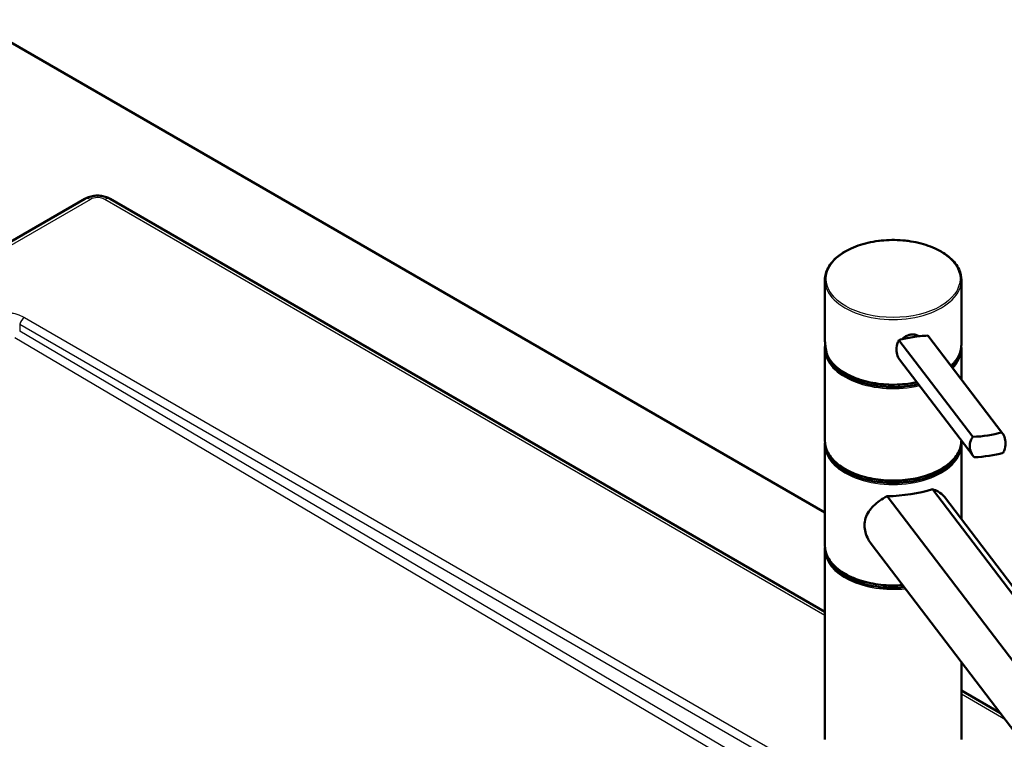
# Model space of a CAD drawing. Header units: millimetres. Extents: x 0 to 2100, y 0 to 2970.
# Tile 6 of 8: x 1019 to 1380, y 1825 to 2088. Entities that reach past the tile are written whole.
import ezdxf

# ---------------------------------------------------------------- set-up
doc = ezdxf.new("R2010")
doc.units = ezdxf.units.MM
doc.header["$LTSCALE"] = 10
doc.layers.add('Visible Edges(ISO)', color=7, linetype='Continuous', lineweight=50)
doc.layers.add('Visible Tangent Edges(ISO)', color=7, linetype='Continuous', lineweight=25)

msp = doc.modelspace()

# ---------------------------------------------------------------- linework, layer by layer
at = {"layer": 'Visible Edges(ISO)'}
for p, q in [((1001.52, 2088.25), (1314.05, 1907.81)), ((700.77, 1825.1), (1043.01, 2022.69)), ((1052.26, 2022.69), (1314.05, 1871.54)), ((1314.05, 1971.75), (1314.05, 1992.97)), ((1364.05, 1969.29), (1364.05, 1992.97)), ((1368.23, 1935.53), (1341.16, 1970.98)), ((1378.81, 1937.17), (1351.74, 1972.62)), ((1379.15, 1936.77), (1352.13, 1972.15)), ((1314.05, 1934.18), (1314.05, 1967.66)), ((1314.3, 1968.07), (1314.3, 1968.39)), ((1364.05, 1956.55), (1364.05, 1967.66)), ((1368.37, 1928.54), (1341.35, 1963.92)), ((1364.05, 1934.18), (1364.05, 1934.2)), ((1314.05, 1895.81), (1314.05, 1932.55)), ((1364.05, 1905.41), (1364.05, 1932.55)), ((1406.16, 1847.31), (1353.42, 1916.37)), ((1336.83, 1913.8), (1389.57, 1844.74)), ((1357.82, 1913.57), (1410.79, 1844.21)), ((1314.05, 1824.77), (1314.05, 1894.17)), ((1331.05, 1896.36), (1384.02, 1827)), ((1364.05, 1824.77), (1364.05, 1853.16)), ((1364.05, 1842.68), (1378.36, 1834.41))]:
    msp.add_line(p, q, dxfattribs=at)
for centre, major_axis, ratio, start_param, end_param in [((1350.73, 1966.19), (-17.95, -1.29), 0.353553, 4.940272, 5.249465), ((1350.73, 1966.19), (-17.95, -1.29), 0.353553, 4.631079, 4.940272), ((1339.05, 1968.07), (-24.75, 0), 0.57735, 0, 1.954155), ((1339.05, 1968.88), (-24.75, 0), 0.57735, 0.047656, 0.180369), ((1339.05, 1968.07), (24.75, 0), 0.57735, 5.770027, 6.201279), ((1339.05, 1968.88), (-24.75, 0), 0.57735, 0.554171, 1.93108), ((1369.23, 1941.97), (17.95, 1.29), 0.353553, 4.631079, 5.249465), ((1339.05, 1932.96), (24.75, 0), 0.57735, 3.223499, 6.201279), ((1369.77, 1934.5), (-17.95, -1.29), 0.353553, 1.489486, 2.107873), ((1339.05, 1933.77), (-24.75, 0), 0.57735, 0.554171, 2.587422), ((1339.05, 1923.04), (24.99, 1.63), 0.364676, 4.599709, 5.301016), ((1339.05, 1894.58), (-24.75, 0), 0.57735, 0.081906, 1.738156), ((1339.05, 1895.4), (-24.75, 0), 0.57735, 0.554171, 1.714302)]:
    msp.add_ellipse(centre, major_axis=major_axis, ratio=ratio, start_param=start_param, end_param=end_param, dxfattribs=at)
for points, knots in [([(1043.01, 2022.69), (1043.6, 2023.03), (1044.2, 2023.27), (1045.43, 2023.64), (1046.06, 2023.75), (1047.32, 2023.87), (1047.95, 2023.87), (1049.21, 2023.75), (1049.83, 2023.64), (1051.06, 2023.27), (1051.67, 2023.03), (1052.26, 2022.69)], [0, 0, 0, 0, 0.314159, 0.314159, 0.628319, 0.628319, 0.942478, 0.942478, 1.256637, 1.256637, 1.570796, 1.570796, 1.570796, 1.570796]), ([(1314.05, 1992.97), (1314.05, 1994.51), (1314.46, 1996.05), (1316.08, 1998.98), (1317.3, 2000.38), (1320.43, 2002.89), (1322.36, 2004), (1326.72, 2005.81), (1329.14, 2006.51), (1334.25, 2007.43), (1336.92, 2007.64), (1342.25, 2007.58), (1344.91, 2007.29), (1349.93, 2006.25), (1352.3, 2005.5), (1356.53, 2003.58), (1358.37, 2002.42), (1361.35, 1999.79), (1362.49, 1998.33), (1363.76, 1995.55), (1364.05, 1994.26), (1364.05, 1992.97)], [0.261799, 0.261799, 0.261799, 0.261799, 0.569615, 0.569615, 0.885573, 0.885573, 1.208338, 1.208338, 1.531628, 1.531628, 1.854346, 1.854346, 2.176846, 2.176846, 2.499629, 2.499629, 2.822979, 2.822979, 3.145337, 3.145337, 3.403392, 3.403392, 3.403392, 3.403392]), ([(1342.43, 1971.32), (1342.53, 1971.44), (1342.63, 1971.55), (1343.09, 1971.99), (1343.53, 1972.31), (1344.5, 1972.78), (1345.03, 1972.94), (1346.01, 1973.1), (1346.53, 1973.09), (1347.47, 1972.91), (1347.88, 1972.73), (1348.27, 1972.46), (1348.33, 1972.42), (1348.39, 1972.37)], [0.2648983, 0.2648983, 0.2648983, 0.2648983, 0.3137187, 0.3137187, 0.4669376, 0.4669376, 0.6201565, 0.6201565, 0.7733754, 0.7733754, 0.9265943, 0.9265943, 0.9558253, 0.9558253, 0.9558253, 0.9558253]), ([(1314.05, 1971.75), (1314.05, 1971.33), (1314.06, 1970.9), (1314.11, 1970.06), (1314.14, 1969.63), (1314.24, 1968.78), (1314.3, 1968.36), (1314.44, 1967.51), (1314.52, 1967.09), (1314.71, 1966.25), (1314.82, 1965.83), (1314.94, 1965.41)], [1.3089969, 1.3089969, 1.3089969, 1.3089969, 1.3624583, 1.3624583, 1.4159197, 1.4159197, 1.4693811, 1.4693811, 1.5228425, 1.5228425, 1.5763039, 1.5763039, 1.5763039, 1.5763039]), ([(1341.16, 1970.98), (1340.91, 1970.51), (1340.71, 1970), (1340.31, 1968.61), (1340.23, 1967.71), (1340.34, 1966.1), (1340.55, 1965.3), (1341.04, 1964.37), (1341.19, 1964.13), (1341.35, 1963.92)], [1.6537755, 1.6537755, 1.6537755, 1.6537755, 1.8077807, 1.8077807, 2.0661504, 2.0661504, 2.3245202, 2.3245202, 2.4180556, 2.4180556, 2.4180556, 2.4180556]), ([(1364.05, 1969.29), (1364.05, 1967.75), (1363.63, 1966.21), (1362.2, 1963.62), (1361.33, 1962.52), (1360.26, 1961.51)], [3.403392, 3.403392, 3.403392, 3.403392, 3.7112074, 3.7112074, 3.9549709, 3.9549709, 3.9549709, 3.9549709]), ([(1314.95, 1965.38), (1314.94, 1965.39), (1314.94, 1965.41), (1314.93, 1965.44), (1314.93, 1965.47), (1314.93, 1965.49), (1314.93, 1965.49), (1314.93, 1965.49)], [0.06154472, 0.06154472, 0.06154472, 0.06154472, 0.06880313, 0.06880313, 0.07935705, 0.07935705, 0.07968074, 0.07968074, 0.07968074, 0.07968074]), ([(1347.74, 1955.55), (1347.3, 1955.46), (1346.85, 1955.37), (1343.85, 1954.83), (1341.18, 1954.62), (1335.85, 1954.68), (1333.19, 1954.97), (1328.16, 1956.01), (1325.79, 1956.76), (1321.57, 1958.68), (1319.72, 1959.85), (1316.77, 1962.44), (1315.66, 1963.87), (1314.95, 1965.38)], [4.616117, 4.616117, 4.616117, 4.616117, 4.673221, 4.673221, 4.995939, 4.995939, 5.318439, 5.318439, 5.641222, 5.641222, 5.964572, 5.964572, 6.280203, 6.280203, 6.280203, 6.280203]), ([(1378.81, 1937.17), (1379.12, 1936.85), (1379.38, 1936.49), (1379.95, 1935.39), (1380.16, 1934.59), (1380.28, 1932.99), (1380.19, 1932.08), (1379.8, 1930.69), (1379.59, 1930.18), (1379.35, 1929.71)], [1.6537755, 1.6537755, 1.6537755, 1.6537755, 1.8077807, 1.8077807, 2.0661504, 2.0661504, 2.3245202, 2.3245202, 2.4785254, 2.4785254, 2.4785254, 2.4785254]), ([(1364.05, 1934.18), (1364.05, 1932.64), (1363.63, 1931.1), (1362.02, 1928.17), (1360.8, 1926.77), (1357.66, 1924.26), (1355.74, 1923.15), (1351.38, 1921.34), (1348.95, 1920.64), (1343.85, 1919.72), (1341.18, 1919.51), (1335.85, 1919.57), (1333.19, 1919.86), (1328.16, 1920.9), (1325.79, 1921.65), (1321.57, 1923.57), (1319.72, 1924.74), (1316.74, 1927.36), (1315.61, 1928.82), (1314.34, 1931.6), (1314.05, 1932.89), (1314.05, 1934.18)], [3.403392, 3.403392, 3.403392, 3.403392, 3.711207, 3.711207, 4.027166, 4.027166, 4.349931, 4.349931, 4.673221, 4.673221, 4.995939, 4.995939, 5.318439, 5.318439, 5.641222, 5.641222, 5.964572, 5.964572, 6.28693, 6.28693, 6.544985, 6.544985, 6.544985, 6.544985]), ([(1368.77, 1928.07), (1368.41, 1928.45), (1368.1, 1928.88), (1367.42, 1930.11), (1367.18, 1930.96), (1367.12, 1931.76), (1367.06, 1932.57), (1367.19, 1933.42), (1367.69, 1934.68), (1367.93, 1935.12), (1368.23, 1935.53)], [-0.412375, -0.412375, -0.412375, -0.412375, -0.2583698, -0.2583698, 0, 0, 0, 0.2583698, 0.2583698, 0.412375, 0.412375, 0.412375, 0.412375]), ([(1353.42, 1916.37), (1354.24, 1916.14), (1354.96, 1915.84), (1356.45, 1915), (1357.21, 1914.36), (1357.82, 1913.57)], [8.3175819, 8.3175819, 8.3175819, 8.3175819, 8.6641607, 8.6641607, 9.1524913, 9.1524913, 9.1524913, 9.1524913]), ([(1331.05, 1896.36), (1330.63, 1896.92), (1330.25, 1897.5), (1329.47, 1898.93), (1329.12, 1899.79), (1328.67, 1901.49), (1328.57, 1902.33), (1328.57, 1904.04), (1328.71, 1904.93), (1329.24, 1906.63), (1329.64, 1907.44), (1331.13, 1909.73), (1332.54, 1911.06), (1334.92, 1912.74), (1335.83, 1913.29), (1336.83, 1913.8)], [4.019438, 4.019438, 4.019438, 4.019438, 4.228165, 4.228165, 4.518978, 4.518978, 4.809791, 4.809791, 5.147672, 5.147672, 5.485552, 5.485552, 6.161313, 6.161313, 6.507892, 6.507892, 6.507892, 6.507892]), ([(1342.55, 1881.3), (1341.21, 1881.19), (1339.86, 1881.15), (1335.85, 1881.2), (1333.19, 1881.48), (1328.16, 1882.52), (1325.79, 1883.28), (1321.57, 1885.2), (1319.72, 1886.36), (1316.74, 1888.98), (1315.61, 1890.44), (1314.34, 1893.23), (1314.05, 1894.52), (1314.05, 1895.81)], [4.832452, 4.832452, 4.832452, 4.832452, 4.995939, 4.995939, 5.318439, 5.318439, 5.641222, 5.641222, 5.964572, 5.964572, 6.28693, 6.28693, 6.544985, 6.544985, 6.544985, 6.544985])]:
    msp.add_open_spline(points, degree=3, knots=knots, dxfattribs=at)
for points in [[(1352.13, 1972.15), (1352.01, 1972.31), (1351.88, 1972.47), (1351.74, 1972.62)], [(1314.05, 1967.66), (1314.05, 1968.18), (1314.1, 1968.7), (1314.19, 1969.22)], [(1364.01, 1968.47), (1364.04, 1968.2), (1364.05, 1967.93), (1364.05, 1967.66)], [(1314.05, 1932.55), (1314.05, 1932.82), (1314.06, 1933.09), (1314.09, 1933.37)], [(1364.01, 1933.37), (1364.04, 1933.09), (1364.05, 1932.82), (1364.05, 1932.55)], [(1314.05, 1894.17), (1314.05, 1894.45), (1314.06, 1894.72), (1314.09, 1894.99)]]:
    msp.add_open_spline(points, degree=3, dxfattribs=at)
at = {"layer": 'Visible Tangent Edges(ISO)'}
for p, q in [((1045.01, 2022.49), (702.77, 1824.9)), ((1314.05, 1870.19), (1050.26, 2022.49)), ((1019.11, 1976.74), (1019.11, 1974.27)), ((1019.11, 1976.74), (1330.37, 1797.03)), ((1020.82, 1979.24), (1332.08, 1799.53)), ((1329.58, 1791.05), (1019.11, 1974.27)), ((1327.86, 1788.56), (1017.38, 1971.78)), ((1380.21, 1831.99), (1364.05, 1841.32))]:
    msp.add_line(p, q, dxfattribs=at)
for centre, major_axis, ratio, start_param, end_param in [((1045.01, 2019.22), (-2, 3.46), 0.57735, 5.497788, 6.283185), ((1050.26, 2019.22), (2, 3.46), 0.57735, 0, 0.785398), ((1339.05, 1992.97), (-25, 0), 0.57735, 0, 3.141593), ((1020.82, 1977.2), (-1.25, -2.17), 0.57735, 3.926991, 5.235988), ((1339.05, 1969.33), (22.24, -12.85), 0.888187, 3.615846, 3.882169), ((1339.05, 1969.29), (25, 0), 0.57735, 5.72068, 6.283185), ((1339.05, 1967.66), (-25, 0), 0.57735, 0, 1.96589), ((1339.05, 1967.66), (25, 0), 0.57735, 5.776814, 6.283185), ((1339.05, 1969.29), (-25, 0), 0.57735, 0.266324, 1.920198), ((1339.05, 1934.18), (25, 0), 0.57735, 3.141593, 6.283185), ((1339.05, 1932.55), (-25, 0), 0.57735, 0, 3.141593), ((1339.05, 1895.81), (-25, 0), 0.57735, 0, 1.705231), ((1339.05, 1894.17), (-25, 0), 0.57735, 0, 1.752434)]:
    msp.add_ellipse(centre, major_axis=major_axis, ratio=ratio, start_param=start_param, end_param=end_param, dxfattribs=at)
msp.add_ellipse((1339.05, 1993.38), major_axis=(-24.5, 0), ratio=0.57735, dxfattribs=at)
for points, knots in [([(1050.26, 2022.49), (1049.68, 2022.82), (1048.82, 2023.08), (1047.89, 2023.11), (1047.81, 2023.12), (1047.72, 2023.12), (1047.63, 2023.12), (1046.61, 2023.12), (1045.63, 2022.85), (1045.01, 2022.49)], [0, 0, 0, 0, 0.45762, 0.45762, 0.45762, 0.5, 0.5, 0.5, 1, 1, 1, 1]), ([(1003.74, 1979.24), (1004.62, 1979.74), (1005.6, 1980.17), (1006.73, 1980.52), (1007.05, 1980.61), (1007.38, 1980.71), (1007.73, 1980.79), (1008.57, 1980.99), (1009.49, 1981.15), (1010.52, 1981.24), (1011.01, 1981.28), (1011.51, 1981.31), (1012.03, 1981.32), (1013.03, 1981.33), (1014.1, 1981.27), (1015.28, 1981.09), (1015.69, 1981.03), (1016.09, 1980.96), (1016.5, 1980.86), (1017.01, 1980.75), (1017.52, 1980.62), (1018.06, 1980.44), (1018.31, 1980.36), (1018.56, 1980.27), (1018.81, 1980.18), (1019.51, 1979.91), (1020.19, 1979.6), (1020.82, 1979.24)], [0, 0, 0, 0, 0.25, 0.25, 0.25, 0.321787, 0.321787, 0.321787, 0.5, 0.5, 0.5, 0.585676, 0.585676, 0.585676, 0.75, 0.75, 0.75, 0.805964, 0.805964, 0.805964, 0.875, 0.875, 0.875, 0.907607, 0.907607, 0.907607, 1, 1, 1, 1])]:
    msp.add_open_spline(points, degree=3, knots=knots, dxfattribs=at)

doc.saveas('drawing.dxf')
